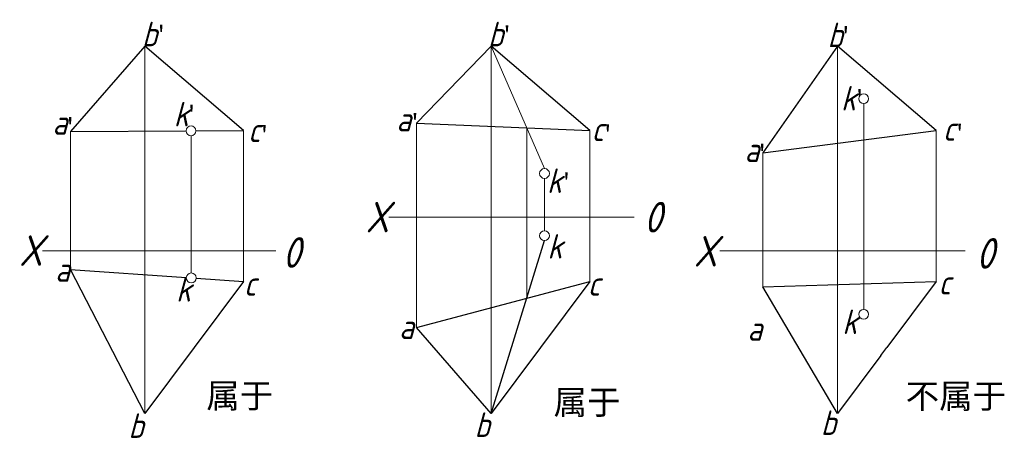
# Model space of a CAD drawing. Header units: millimetres. Extents: x 1699 to 1859, y 2338 to 2406.
import ezdxf

# ---------------------------------------------------------------- set-up
doc = ezdxf.new("R2010")
doc.units = ezdxf.units.MM
doc.layers.add('ST文字', color=7, linetype='Continuous')
doc.layers.add('ST细实线', color=7, linetype='Continuous', lineweight=15)
doc.layers.add('粗实线', color=7, linetype='Continuous', lineweight=30)
doc.styles.get("Standard").update_dxf_attribs({"font": 'gbeitc.shx'})

msp = doc.modelspace()

# ---------------------------------------------------------------- linework, layer by layer
at = {"layer": 'ST细实线'}
for p, q in [((1719.31, 2401.82), (1719.31, 2341.86)), ((1775.74, 2401.82), (1775.74, 2341.86)), ((1775.74, 2401.82), (1784.45, 2381.86)), ((1832.22, 2401.82), (1832.22, 2341.86)), ((1836.49, 2358.88), (1836.49, 2392.47)), ((1763.59, 2389.29), (1763.59, 2355.93)), ((1781.55, 2388.51), (1781.55, 2360.7)), ((1707.16, 2387.92), (1707.16, 2365.39)), ((1726.84, 2387.22), (1726.86, 2364.82)), ((1735.39, 2388.06), (1735.39, 2363.43)), ((1791.82, 2388.06), (1791.82, 2363.43)), ((1848.3, 2388.06), (1848.3, 2363.43)), ((1820.07, 2384.42), (1820.07, 2362.57)), ((1784.45, 2371.71), (1784.45, 2380.26)), ((1759.06, 2373.95), (1799.06, 2373.95)), ((1702.6, 2368.46), (1740.64, 2368.46)), ((1813.02, 2368.46), (1853.02, 2368.46))]:
    msp.add_line(p, q, dxfattribs=at)
for centre in [(1836.49, 2393.27), (1726.84, 2388.02), (1784.45, 2381.06), (1784.45, 2370.91), (1726.86, 2364.02), (1836.49, 2358.08)]:
    msp.add_circle(centre, 0.8, dxfattribs=at)
at = {"layer": '粗实线'}
for p, q in [((1719.31, 2401.82), (1707.16, 2387.92)), ((1735.39, 2388.06), (1719.31, 2401.82)), ((1775.74, 2401.82), (1763.59, 2389.29)), ((1791.82, 2388.06), (1775.74, 2401.82)), ((1832.22, 2401.82), (1820.07, 2384.42)), ((1848.3, 2388.06), (1832.22, 2401.82)), ((1763.59, 2389.29), (1791.82, 2388.06)), ((1707.16, 2387.92), (1726.04, 2388.01)), ((1727.64, 2388.02), (1735.39, 2388.06)), ((1820.07, 2384.42), (1848.3, 2388.06)), ((1707.16, 2365.39), (1726.06, 2364.08)), ((1719.31, 2341.86), (1707.16, 2365.39)), ((1735.39, 2363.43), (1727.34, 2352.64)), ((1727.66, 2363.97), (1735.39, 2363.43)), ((1763.59, 2355.93), (1791.82, 2363.43)), ((1791.82, 2363.43), (1783.78, 2352.64)), ((1820.07, 2362.57), (1848.3, 2363.43)), ((1848.3, 2363.43), (1840.25, 2352.64)), ((1832.22, 2341.86), (1820.07, 2362.57)), ((1775.74, 2341.86), (1763.59, 2355.93)), ((1727.34, 2352.64), (1719.31, 2341.86)), ((1783.78, 2352.64), (1775.74, 2341.86)), ((1839.3, 2351.35), (1840.25, 2352.64)), ((1839.3, 2351.35), (1832.22, 2341.86))]:
    msp.add_line(p, q, dxfattribs=at)
at = {"layer": '粗实线', "lineweight": -3}
msp.add_line((1775.74, 2341.86), (1784.45, 2370.11), dxfattribs=at)

# ---------------------------------------------------------------- texts
at = {"layer": 'ST文字'}
for s, height, p in [('b', 4, (1718.83, 2401.82)), ('b', 4, (1775.26, 2401.82)), ('b', 4, (1830.59, 2401.67)), ('k', 4, (1832.78, 2391.34)), ('k', 4, (1724.01, 2388.75)), ('a', 4, (1704.24, 2387.38)), ('a', 4, (1760.3, 2387.92)), ('c', 4, (1736.13, 2386.18)), ('c', 4, (1792.12, 2386.33)), ('c', 4, (1849.4, 2386.39)), ('a', 4, (1817.06, 2382.93)), ('k', 4, (1784.86, 2377.88)), ('X', 5, (1755.28, 2371.45)), ('X', 5, (1698.79, 2365.98)), ('k', 4, (1784.93, 2367.17)), ('X', 5, (1808.78, 2365.87)), ('a', 4, (1704.68, 2363.38)), ('k', 4, (1724.39, 2360.15)), ('c', 4, (1848.68, 2361.3)), ('c', 4, (1735.44, 2361.11)), ('c', 4, (1791.5, 2361.11)), ('k', 4, (1832.99, 2354.85)), ('a', 4, (1760.75, 2354.05)), ('a', 4, (1817.53, 2353.76)), ('b', 4, (1716.62, 2337.9)), ('b', 4, (1773.05, 2338.05)), ('b', 4, (1829.5, 2338.38))]:
    msp.add_text(s, height=height, dxfattribs=at).set_placement(p)
at = {"layer": 'ST文字', "char_height": 5, "width": 6.3883, "attachment_point": 1}
for insert in [(1800.65, 2376.43), (1741.75, 2370.67), (1854.81, 2370.52)]:
    msp.add_mtext('0', dxfattribs=dict(at, insert=insert))
at = {"layer": 'ST细实线', "char_height": 3, "attachment_point": 1}
for insert in [(1720.95, 2405.2), (1777.32, 2405.1), (1832.54, 2404.97), (1834.8, 2394.7), (1725.9, 2392.15), (1706.11, 2390.11), (1762.32, 2390.79), (1737.77, 2388.82), (1793.74, 2388.92), (1851.11, 2389.06), (1818.92, 2385.77), (1787, 2381.1)]:
    msp.add_mtext_dynamic_manual_height_columns("{\\fFangSong_GB2312|b0|i0|c134|p49;'}", width=8.2899, gutter_width=12.5, heights=[0], dxfattribs=dict(at, insert=insert))
at = {"layer": '粗实线', "char_height": 4, "attachment_point": 1}
for s, insert in [('{\\fFangSong_GB2312|b0|i0|c134|p49;\\C5;属于}', (1729.32, 2346.79)), ('{\\fFangSong_GB2312|b0|i0|c134|p49;\\C5;不属于}', (1843.33, 2346.73)), ('{\\fFangSong_GB2312|b0|i0|c134|p49;\\C5;属于}', (1785.93, 2345.73))]:
    msp.add_mtext_dynamic_manual_height_columns(s, width=33.6044, gutter_width=12.5, heights=[0], dxfattribs=dict(at, insert=insert))

doc.saveas('drawing.dxf')
